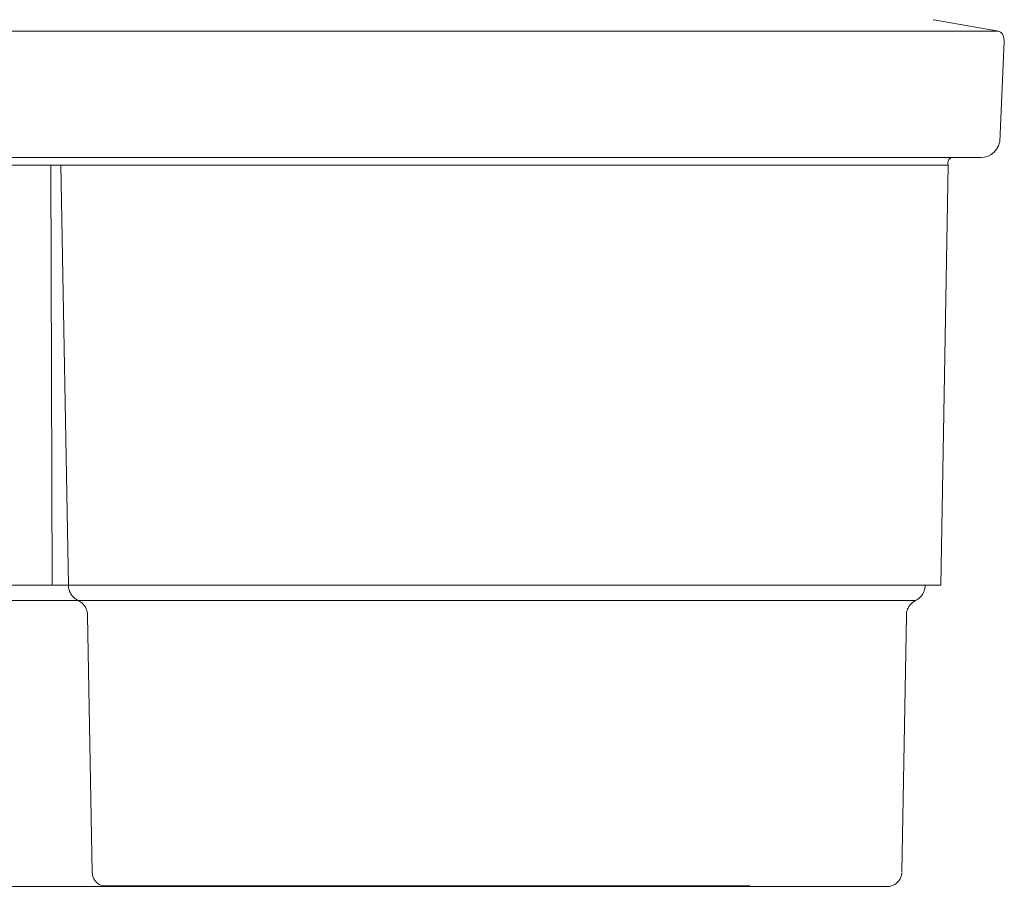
# Model space of a CAD drawing. Header units: millimetres. Extents: x -177 to 250, y 247 to 642.
# Tile 3 of 4: x -27 to 250, y 247 to 491. Entities that reach past the tile are written whole.
import ezdxf

# ---------------------------------------------------------------- set-up
doc = ezdxf.new("R2010")
doc.units = ezdxf.units.MM
doc.header["$MEASUREMENT"] = 0
doc.layers.add('material 1', color=7, linetype='Continuous')

msp = doc.modelspace()

# ---------------------------------------------------------------- linework, layer by layer
at = {"layer": 'material 1', "color": 7, "linetype": 'Continuous', "lineweight": 0}
for p, q in [((229.63, 491.05), (229.8, 491.05)), ((229.8, 491.05), (229.8, 491.05)), ((229.8, 491.05), (229.8, 491.05)), ((247.95, 487.85), (229.8, 491.05)), ((-63.99, 487.84), (-19.39, 487.84)), ((-35.83, 487.85), (-19.39, 487.84)), ((0.32, 487.85), (-19.39, 487.84)), ((-19.39, 487.84), (25.64, 487.84)), ((0.32, 487.85), (25.64, 487.84)), ((36.48, 487.85), (25.64, 487.84)), ((25.64, 487.84), (71.05, 487.84)), ((36.48, 487.85), (71.05, 487.84)), ((71.05, 487.84), (72.64, 487.85)), ((71.05, 487.84), (71.05, 487.84)), ((71.05, 487.84), (71.05, 487.84)), ((71.05, 487.84), (71.06, 487.84)), ((71.06, 487.84), (116.83, 487.84)), ((72.64, 487.85), (108.8, 487.85)), ((116.83, 487.84), (72.64, 487.85)), ((116.83, 487.84), (108.8, 487.85)), ((116.83, 487.84), (144.96, 487.85)), ((116.83, 487.84), (116.83, 487.84)), ((116.83, 487.84), (116.83, 487.84)), ((116.83, 487.84), (162.93, 487.84)), ((162.94, 487.84), (144.96, 487.85)), ((162.93, 487.84), (162.94, 487.84)), ((162.94, 487.84), (227.22, 487.84)), ((219.68, 487.85), (227.22, 487.84)), ((229.21, 487.85), (227.22, 487.84)), ((227.22, 487.84), (227.22, 487.84)), ((227.22, 487.84), (243.56, 487.84)), ((229.21, 487.85), (243.56, 487.84)), ((245.47, 487.85), (243.56, 487.84)), ((243.56, 487.84), (246.41, 487.84)), ((246.41, 487.84), (245.47, 487.85)), ((245.47, 487.85), (245.47, 487.85)), ((246.41, 487.84), (247.82, 487.84)), ((247.95, 487.85), (247.82, 487.84)), ((247.95, 487.85), (247.95, 487.85)), ((247.95, 487.85), (247.95, 487.85)), ((247.95, 487.85), (248.19, 487.74)), ((248.19, 487.74), (248.55, 487.55)), ((248.55, 487.55), (248.87, 487.29)), ((248.87, 487.29), (249.13, 486.97)), ((249.13, 486.97), (249.31, 486.61)), ((249.6, 484.97), (248.39, 456.76)), ((249.31, 486.61), (249.42, 486.24)), ((249.42, 486.24), (249.45, 485.88)), ((249.6, 484.97), (249.45, 485.88)), ((248.21, 456.53), (247.93, 455.57)), ((248.39, 456.76), (248.21, 456.53)), ((248.39, 456.76), (248.39, 456.76)), ((246.78, 453.82), (245.95, 453.14)), ((247.45, 454.64), (246.78, 453.82)), ((247.93, 455.57), (247.45, 454.64)), ((-107.8, 452.3), (180.78, 452.3)), ((192.08, 452.3), (180.78, 452.3)), ((203.48, 452.3), (192.08, 452.3)), ((214.26, 452.3), (203.48, 452.3)), ((223.67, 452.3), (214.26, 452.3)), ((231.07, 452.3), (223.67, 452.3)), ((236.07, 452.3), (231.07, 452.3)), ((233.69, 450.51), (233.73, 450.91)), ((233.73, 450.91), (233.84, 451.32)), ((233.84, 451.32), (234.05, 451.71)), ((234.05, 451.71), (234.33, 452.06)), ((234.76, 452.3), (234.33, 452.06)), ((234.33, 452.06), (234.33, 452.06)), ((238.58, 452.3), (236.07, 452.3)), ((237.18, 452.3), (238.85, 452.3)), ((238.87, 452.3), (238.58, 452.3)), ((238.87, 452.3), (238.85, 452.3)), ((238.87, 452.3), (241.72, 452.3)), ((241.7, 452.3), (241.72, 452.3)), ((241.72, 452.3), (241.72, 452.3)), ((241.72, 452.3), (241.72, 452.3)), ((243.12, 452.3), (241.72, 452.3)), ((244.06, 452.39), (243.12, 452.3)), ((243.12, 452.3), (243.12, 452.3)), ((245.03, 452.66), (244.06, 452.39)), ((245.95, 453.14), (245.03, 452.66)), ((-35.38, 450.17), (191.19, 450.17)), ((-17.88, 332.08), (-18.3, 450.17)), ((-15.41, 450.17), (-13.31, 332.08)), ((191.19, 450.17), (200.48, 450.17)), ((200.48, 450.17), (208.48, 450.17)), ((208.48, 450.17), (215.48, 450.17)), ((215.48, 450.17), (221.54, 450.17)), ((221.54, 450.17), (226.14, 450.17)), ((226.14, 450.17), (228.82, 450.17)), ((228.82, 450.17), (229.43, 450.17)), ((229.43, 450.17), (229.44, 450.17)), ((229.48, 450.17), (229.44, 450.17)), ((231.4, 450.17), (229.48, 450.17)), ((232.13, 450.17), (231.4, 450.17)), ((231.75, 332.08), (233.87, 450.17)), ((232.13, 450.17), (232.41, 450.17)), ((232.41, 450.17), (232.49, 450.17)), ((232.77, 450.17), (232.49, 450.17)), ((233.59, 450.17), (232.77, 450.17)), ((233.71, 450.17), (233.59, 450.17)), ((233.87, 450.17), (233.69, 450.51)), ((233.71, 450.17), (233.82, 450.17)), ((233.87, 450.17), (233.82, 450.17)), ((233.87, 450.17), (233.87, 450.17)), ((-58.83, 332.08), (-23.59, 332.08)), ((-23.59, 332.08), (-22.78, 332.08)), ((-22.78, 332.08), (-21.98, 332.08)), ((-21.98, 332.08), (-21.19, 332.08)), ((-21.19, 332.08), (-20.42, 332.08)), ((-20.42, 332.08), (-19.66, 332.08)), ((-19.66, 332.08), (-18.92, 332.08)), ((-18.92, 332.08), (-18.2, 332.08)), ((-18.2, 332.08), (-17.52, 332.08)), ((-17.52, 332.08), (-16.87, 332.08)), ((-16.87, 332.08), (-16.26, 332.08)), ((-16.26, 332.08), (-15.69, 332.08)), ((-15.69, 332.08), (-15.16, 332.08)), ((-15.16, 332.08), (-14.69, 332.08)), ((-14.69, 332.08), (-14.26, 332.08)), ((-14.26, 332.08), (-13.88, 332.08)), ((-13.88, 332.08), (-13.57, 332.08)), ((-13.57, 332.08), (-13.35, 332.08)), ((-13.35, 332.08), (-13.31, 332.08)), ((-13.33, 331.82), (-13.35, 332.08)), ((-13.31, 332.08), (178.57, 332.08)), ((178.57, 332.08), (180.91, 332.08)), ((180.91, 332.08), (181.79, 332.08)), ((181.79, 332.08), (182.21, 332.08)), ((182.21, 332.08), (185.81, 332.08)), ((185.81, 332.08), (188.62, 332.08)), ((188.62, 332.08), (190.68, 332.08)), ((190.68, 332.08), (195.57, 332.08)), ((195.57, 332.08), (196.26, 332.08)), ((196.26, 332.08), (196.31, 332.08)), ((196.31, 332.08), (199.58, 332.08)), ((199.58, 332.08), (207.26, 332.08)), ((213.98, 332.08), (207.26, 332.08)), ((219.8, 332.08), (213.98, 332.08)), ((221.72, 332.08), (219.8, 332.08)), ((221.72, 332.08), (222.32, 332.08)), ((222.32, 332.08), (222.7, 332.08)), ((224.21, 332.08), (222.7, 332.08)), ((224.76, 332.08), (224.21, 332.08)), ((224.76, 332.08), (225.04, 332.08)), ((225.04, 332.08), (226.02, 332.08)), ((226.02, 332.08), (226.47, 332.08)), ((226.78, 332.08), (226.47, 332.08)), ((226.88, 332.08), (226.78, 332.08)), ((226.88, 332.08), (227.21, 332.08)), ((227.21, 332.08), (227.41, 332.08)), ((227.39, 331.82), (227.41, 332.08)), ((227.41, 332.08), (230.35, 332.08)), ((230.35, 332.08), (231.75, 332.08)), ((-13.31, 331.57), (-13.33, 331.82)), ((-13.26, 331.31), (-13.31, 331.57)), ((-13.21, 331.06), (-13.26, 331.31)), ((-13.14, 330.81), (-13.21, 331.06)), ((-13.06, 330.57), (-13.14, 330.81)), ((-12.97, 330.33), (-13.06, 330.57)), ((-12.86, 330.1), (-12.97, 330.33)), ((-12.74, 329.87), (-12.86, 330.1)), ((-12.61, 329.64), (-12.74, 329.87)), ((-12.47, 329.43), (-12.61, 329.64)), ((-12.32, 329.22), (-12.47, 329.43)), ((-12.15, 329.02), (-12.32, 329.22)), ((226.23, 329.02), (226.39, 329.22)), ((226.39, 329.22), (226.54, 329.43)), ((226.54, 329.43), (226.68, 329.64)), ((226.68, 329.64), (226.81, 329.87)), ((226.81, 329.87), (226.93, 330.1)), ((226.93, 330.1), (227.03, 330.33)), ((227.03, 330.33), (227.12, 330.57)), ((227.12, 330.57), (227.2, 330.81)), ((227.2, 330.81), (227.27, 331.06)), ((227.27, 331.06), (227.32, 331.31)), ((227.32, 331.31), (227.36, 331.57)), ((227.36, 331.57), (227.39, 331.82)), ((-23.62, 327.76), (-132.58, 327.76)), ((-22.65, 327.76), (-23.62, 327.76)), ((-21.64, 327.76), (-22.65, 327.76)), ((-20.64, 327.76), (-21.64, 327.76)), ((-19.66, 327.76), (-20.64, 327.76)), ((-18.7, 327.76), (-19.66, 327.76)), ((-17.76, 327.76), (-18.7, 327.76)), ((-16.85, 327.76), (-17.76, 327.76)), ((-15.98, 327.76), (-16.85, 327.76)), ((-15.15, 327.76), (-15.98, 327.76)), ((-14.38, 327.76), (-15.15, 327.76)), ((-13.66, 327.76), (-14.38, 327.76)), ((-12.99, 327.76), (-13.66, 327.76)), ((-12.39, 327.76), (-12.99, 327.76)), ((-11.84, 327.76), (-12.39, 327.76)), ((-11.98, 328.83), (-12.15, 329.02)), ((-11.8, 328.64), (-11.98, 328.83)), ((-11.37, 327.76), (-11.84, 327.76)), ((-11.6, 328.47), (-11.8, 328.64)), ((-11.4, 328.31), (-11.6, 328.47)), ((-11.19, 328.16), (-11.4, 328.31)), ((-10.97, 327.76), (-11.37, 327.76)), ((-10.97, 328.01), (-11.19, 328.16)), ((-10.75, 327.88), (-10.97, 328.01)), ((-10.64, 327.76), (-10.97, 327.76)), ((-10.52, 327.76), (-10.75, 327.88)), ((-10.52, 327.76), (-10.64, 327.76)), ((-10.29, 327.65), (-10.52, 327.76)), ((178.46, 327.76), (-10.52, 327.76)), ((-10.52, 327.76), (-10.52, 327.76)), ((-10.08, 327.52), (-10.29, 327.65)), ((-9.87, 327.38), (-10.08, 327.52)), ((-9.67, 327.23), (-9.87, 327.38)), ((-9.47, 327.07), (-9.67, 327.23)), ((-9.29, 326.9), (-9.47, 327.07)), ((-9.11, 326.72), (-9.29, 326.9)), ((-8.95, 326.52), (-9.11, 326.72)), ((-8.8, 326.33), (-8.95, 326.52)), ((181.96, 327.76), (178.46, 327.76)), ((185.36, 327.76), (181.96, 327.76)), ((188.71, 327.76), (185.36, 327.76)), ((192.01, 327.76), (188.71, 327.76)), ((195.23, 327.76), (192.01, 327.76)), ((198.36, 327.76), (195.23, 327.76)), ((201.39, 327.76), (198.36, 327.76)), ((204.29, 327.76), (201.39, 327.76)), ((207.05, 327.76), (204.29, 327.76)), ((209.64, 327.76), (207.05, 327.76)), ((212.06, 327.76), (209.64, 327.76)), ((214.29, 327.76), (212.06, 327.76)), ((216.34, 327.76), (214.29, 327.76)), ((218.19, 327.76), (216.34, 327.76)), ((219.82, 327.76), (218.19, 327.76)), ((221.22, 327.76), (219.82, 327.76)), ((222.38, 327.76), (221.22, 327.76)), ((223.31, 327.76), (222.38, 327.76)), ((222.93, 326.33), (223.08, 326.52)), ((223.08, 326.52), (223.24, 326.72)), ((223.24, 326.72), (223.41, 326.9)), ((223.99, 327.76), (223.31, 327.76)), ((223.41, 326.9), (223.59, 327.07)), ((223.59, 327.07), (223.78, 327.23)), ((223.78, 327.23), (223.98, 327.38)), ((223.98, 327.38), (224.19, 327.52)), ((224.43, 327.76), (223.99, 327.76)), ((224.19, 327.52), (224.4, 327.65)), ((224.4, 327.65), (224.62, 327.76)), ((224.62, 327.76), (224.43, 327.76)), ((224.62, 327.76), (224.85, 327.88)), ((224.85, 327.88), (225.07, 328.01)), ((225.07, 328.01), (225.29, 328.16)), ((225.29, 328.16), (225.49, 328.31)), ((225.49, 328.31), (225.69, 328.47)), ((225.69, 328.47), (225.88, 328.64)), ((225.88, 328.64), (226.06, 328.83)), ((226.06, 328.83), (226.23, 329.02)), ((-8.66, 326.12), (-8.8, 326.33)), ((-8.53, 325.91), (-8.66, 326.12)), ((-8.41, 325.69), (-8.53, 325.91)), ((-8.3, 325.46), (-8.41, 325.69)), ((-8.21, 325.23), (-8.3, 325.46)), ((-8.13, 324.99), (-8.21, 325.23)), ((-8.07, 324.75), (-8.13, 324.99)), ((-8.01, 324.51), (-8.07, 324.75)), ((-7.97, 324.26), (-8.01, 324.51)), ((-7.95, 324.01), (-7.97, 324.26)), ((-7.94, 323.76), (-7.95, 324.01)), ((-7.94, 323.51), (-7.94, 323.76)), ((222.08, 323.76), (222.1, 324.01)), ((222.09, 323.51), (222.08, 323.76)), ((222.09, 323.51), (222.08, 323.76)), ((222.1, 324.01), (222.12, 324.26)), ((222.12, 324.26), (222.16, 324.51)), ((222.21, 324.75), (222.16, 324.51)), ((222.16, 324.51), (222.16, 324.51)), ((222.21, 324.75), (222.28, 324.99)), ((222.21, 324.75), (222.28, 324.99)), ((222.21, 324.75), (222.21, 324.75)), ((222.28, 324.99), (222.35, 325.23)), ((222.35, 325.23), (222.45, 325.46)), ((222.45, 325.46), (222.55, 325.69)), ((222.55, 325.69), (222.66, 325.91)), ((222.66, 325.91), (222.79, 326.12)), ((222.79, 326.12), (222.93, 326.33)), ((-6.62, 251.35), (-7.94, 323.51)), ((222.09, 323.51), (220.79, 251.52)), ((222.09, 323.51), (222.09, 323.51)), ((-6.6, 251.08), (-6.62, 251.35)), ((-6.57, 250.82), (-6.6, 251.08)), ((-6.52, 250.56), (-6.57, 250.82)), ((-6.45, 250.3), (-6.52, 250.56)), ((-6.37, 250.05), (-6.45, 250.3)), ((-6.26, 249.8), (-6.37, 250.05)), ((-6.15, 249.56), (-6.26, 249.8)), ((-6.01, 249.33), (-6.15, 249.56)), ((-5.86, 249.11), (-6.01, 249.33)), ((-5.7, 248.9), (-5.86, 249.11)), ((219.88, 248.9), (220.04, 249.11)), ((220.04, 249.11), (220.19, 249.33)), ((220.19, 249.33), (220.32, 249.56)), ((220.32, 249.56), (220.44, 249.8)), ((220.44, 249.8), (220.54, 250.05)), ((220.54, 250.05), (220.62, 250.3)), ((220.62, 250.3), (220.69, 250.56)), ((220.69, 250.56), (220.74, 250.82)), ((220.74, 250.82), (220.77, 251.08)), ((220.77, 251.08), (220.79, 251.35)), ((220.79, 251.35), (220.79, 251.35)), ((-133.18, 247.47), (-23.71, 247.47)), ((-23.71, 247.47), (-22.33, 247.47)), ((-22.33, 247.47), (-20.76, 247.47)), ((-20.76, 247.47), (-19.21, 247.47)), ((-19.21, 247.47), (-17.69, 247.47)), ((-17.69, 247.47), (-16.2, 247.47)), ((-16.2, 247.47), (-14.75, 247.47)), ((-14.75, 247.47), (-13.34, 247.47)), ((-13.34, 247.47), (-11.99, 247.47)), ((-11.99, 247.47), (-10.72, 247.47)), ((-10.72, 247.47), (-9.52, 247.47)), ((-9.52, 247.47), (-8.4, 247.47)), ((-8.4, 247.47), (-7.37, 247.47)), ((-7.37, 247.47), (-6.43, 247.47)), ((-6.43, 247.47), (-5.59, 247.47)), ((-5.52, 248.7), (-5.7, 248.9)), ((-5.59, 247.47), (-4.86, 247.47)), ((-5.33, 248.51), (-5.52, 248.7)), ((-5.13, 248.34), (-5.33, 248.51)), ((-4.92, 248.18), (-5.13, 248.34)), ((-4.69, 248.03), (-4.92, 248.18)), ((-4.86, 247.47), (-4.23, 247.47)), ((-4.46, 247.9), (-4.69, 248.03)), ((-4.21, 247.78), (-4.46, 247.9)), ((-4.23, 247.47), (-3.72, 247.47)), ((-3.97, 247.68), (-4.21, 247.78)), ((-3.71, 247.59), (-3.97, 247.68)), ((-3.72, 247.47), (-3.33, 247.47)), ((-3.71, 247.59), (178.17, 247.59)), ((-3.45, 247.53), (-3.71, 247.59)), ((-3.53, 247.47), (-3.33, 247.47)), ((-3.18, 247.47), (-3.45, 247.53)), ((-3.33, 247.47), (-3.18, 247.47)), ((-3.26, 247.47), (-3.18, 247.47)), ((-3.18, 247.47), (178.15, 247.47)), ((-3.03, 247.47), (-3.18, 247.47)), ((-2.71, 247.47), (-2.87, 247.47)), ((178.15, 247.47), (181.31, 247.47)), ((181.31, 247.47), (184.19, 247.47)), ((184.19, 247.47), (187.03, 247.47)), ((187.03, 247.47), (189.81, 247.47)), ((189.81, 247.47), (192.53, 247.47)), ((192.53, 247.47), (195.18, 247.47)), ((195.18, 247.47), (197.75, 247.47)), ((197.75, 247.47), (200.21, 247.47)), ((200.21, 247.47), (202.53, 247.47)), ((202.53, 247.47), (204.73, 247.47)), ((204.73, 247.47), (206.77, 247.47)), ((206.77, 247.47), (208.67, 247.47)), ((208.67, 247.47), (210.4, 247.47)), ((210.4, 247.47), (211.96, 247.47)), ((211.96, 247.47), (213.34, 247.47)), ((213.34, 247.47), (214.52, 247.47)), ((214.52, 247.47), (215.51, 247.47)), ((215.51, 247.47), (216.29, 247.47)), ((216.29, 247.47), (216.87, 247.47)), ((216.87, 247.47), (217.24, 247.47)), ((217.24, 247.47), (217.41, 247.47)), ((217.25, 247.47), (217.41, 247.47)), ((217.41, 247.47), (217.67, 247.53)), ((217.41, 247.47), (217.67, 247.53)), ((217.41, 247.47), (217.41, 247.47)), ((217.67, 247.53), (217.93, 247.59)), ((217.93, 247.59), (218.18, 247.68)), ((218.18, 247.68), (218.42, 247.78)), ((218.42, 247.78), (218.66, 247.9)), ((218.66, 247.9), (218.89, 248.03)), ((218.89, 248.03), (219.11, 248.18)), ((219.11, 248.18), (219.32, 248.34)), ((219.32, 248.34), (219.52, 248.51)), ((219.52, 248.51), (219.71, 248.7)), ((219.71, 248.7), (219.88, 248.9))]:
    msp.add_line(p, q, dxfattribs=at)
at = {"layer": 'material 1', "color": 7, "linetype": 'Continuous', "lineweight": 0, "flags": 128}
for points in [[(-10.54, 247.47), (-10.54, 247.47), (-10.5, 247.47), (-9.52, 247.47)], [(-9.45, 247.47), (-9.44, 247.47), (-9.11, 247.47), (-8.61, 247.47)], [(-3.33, 247.47), (-3.31, 247.47), (-3.28, 247.47)], [(-3.18, 247.47), (-3.12, 247.47), (-3.12, 247.47)]]:
    msp.add_lwpolyline(points, dxfattribs=at)

doc.saveas('drawing.dxf')
